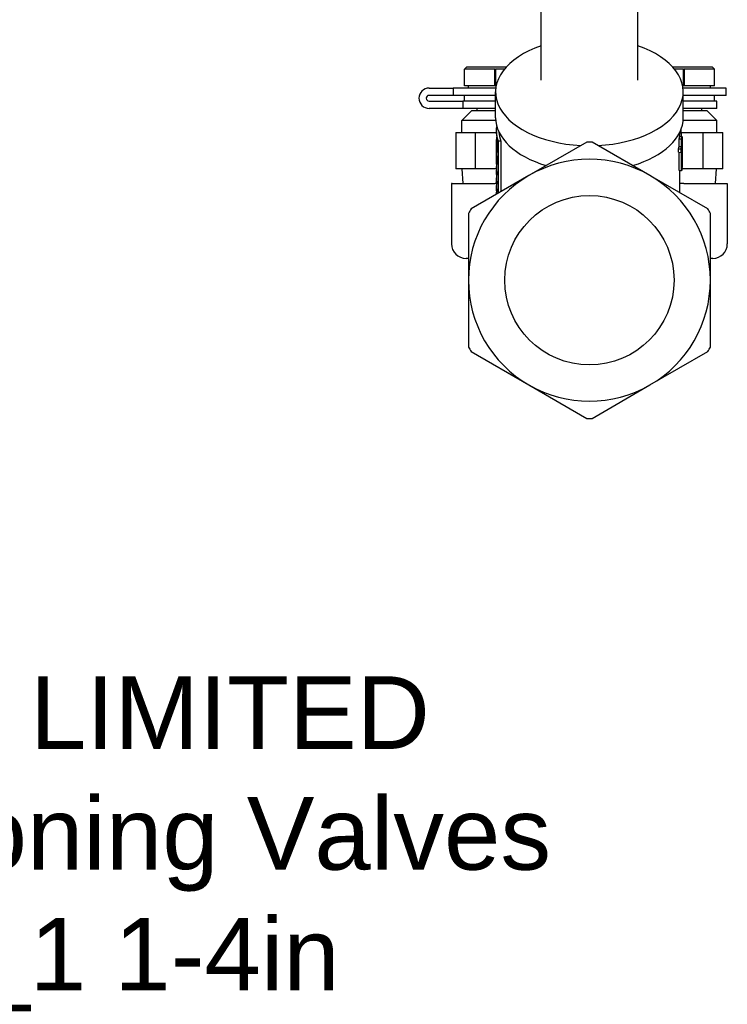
# Model space of a CAD drawing. Header units: millimetres. Extents: x 190 to 487, y 11 to 392.
# Tile 3 of 12: x 337 to 483, y 11 to 214. Entities that reach past the tile are written whole.
import ezdxf
from ezdxf.enums import TextEntityAlignment as Align

# ---------------------------------------------------------------- set-up
doc = ezdxf.new("R2010")
doc.units = ezdxf.units.MM
doc.layers.add('Detail', color=2, linetype='Continuous')
doc.layers.add('TEXT', color=7, linetype='Continuous')
doc.styles.add('fastrack', font='ARIAL.TTF')

msp = doc.modelspace()

# ---------------------------------------------------------------- linework, layer by layer
at = {"layer": 'Detail'}
for p, q in [((444.35, 202.02), (444.35, 222.07)), ((464.35, 202.02), (464.35, 222.07)), ((429, 204.76), (428.5, 204.26)), ((428.5, 200.86), (428.5, 204.26)), ((434.81, 204.26), (428.5, 204.26)), ((429, 204.76), (437.19, 204.76)), ((434.81, 200.86), (434.81, 204.26)), ((434.91, 204.26), (434.91, 200.86)), ((436.76, 204.26), (434.91, 204.26)), ((471.51, 204.76), (479.7, 204.76)), ((473.81, 204.26), (471.94, 204.26)), ((473.81, 200.86), (473.81, 204.26)), ((473.91, 204.26), (473.91, 200.86)), ((480.2, 204.26), (473.91, 204.26)), ((479.7, 204.76), (480.2, 204.26)), ((480.2, 200.86), (480.2, 204.26)), ((421.22, 200.36), (426.19, 200.36)), ((426.19, 200.36), (426.19, 198.86)), ((435, 200.36), (426.19, 200.36)), ((434.81, 200.86), (428.5, 200.86)), ((429.35, 200.36), (429.35, 200.86)), ((434.91, 200.86), (434.81, 200.86)), ((435.08, 200.86), (434.91, 200.86)), ((434.95, 194.24), (434.95, 199.57)), ((473.81, 200.86), (473.62, 200.86)), ((482.6, 200.36), (473.7, 200.36)), ((473.75, 194.24), (473.75, 199.57)), ((473.91, 200.86), (473.81, 200.86)), ((480.2, 200.86), (473.91, 200.86)), ((479.35, 200.36), (479.35, 200.86)), ((482.6, 198.86), (482.6, 200.36)), ((426.19, 198.86), (421.22, 198.86)), ((421.22, 197.66), (428.17, 197.66)), ((434.95, 198.86), (426.19, 198.86)), ((428.17, 197.66), (428.17, 196.16)), ((434.95, 197.66), (428.17, 197.66)), ((428.5, 197.66), (428.5, 198.86)), ((482.6, 198.86), (473.75, 198.86)), ((480.65, 197.66), (473.75, 197.66)), ((480.2, 197.66), (480.2, 198.86)), ((480.65, 196.16), (480.65, 197.66)), ((428.17, 196.16), (421.22, 196.16)), ((430, 195.66), (428, 193.66)), ((434.95, 196.16), (428.17, 196.16)), ((434.95, 195.66), (430, 195.66)), ((431.15, 195.66), (431.15, 196.16)), ((480.65, 196.16), (473.75, 196.16)), ((478.7, 195.66), (473.75, 195.66)), ((477.55, 195.66), (477.55, 196.16)), ((478.7, 195.66), (480.7, 193.66)), ((434.98, 193.66), (428, 193.66)), ((428, 191.16), (428, 193.66)), ((480.7, 193.66), (473.72, 193.66)), ((480.7, 191.16), (480.7, 193.66)), ((435.15, 191.4), (435.15, 191.54)), ((473.05, 190.33), (473.05, 191.28)), ((426.77, 191.16), (426.77, 183.66)), ((426.77, 191.16), (430.81, 191.16)), ((430.81, 191.16), (435.15, 191.16)), ((430.81, 183.66), (430.81, 191.16)), ((435.33, 189.91), (435.15, 189.91)), ((435.15, 189.29), (435.15, 189.77)), ((435.38, 189.68), (435.15, 189.68)), ((435.42, 189.55), (435.15, 189.55)), ((435.29, 190.09), (435.16, 190.09)), ((435.47, 189.41), (435.15, 189.4)), ((435.49, 189.26), (435.16, 189.25)), ((435.26, 190.21), (435.17, 190.21)), ((435.25, 190.29), (435.18, 190.29)), ((435.24, 190.32), (435.2, 190.32)), ((435.49, 189.33), (435.49, 178.64)), ((436.02, 189.42), (435.53, 189.36)), ((435.53, 178.66), (435.53, 189.36)), ((436.02, 189.42), (436.02, 178.94)), ((472.91, 189.89), (473.41, 189.85)), ((472.91, 188.32), (472.91, 189.89)), ((472.99, 190.34), (473.49, 190.31)), ((473.05, 190.36), (473.5, 190.37)), ((473.34, 191.16), (477.89, 191.16)), ((473.41, 188.28), (473.41, 189.85)), ((473.49, 190.31), (473.49, 188.74)), ((473.55, 188.87), (473.55, 189.61)), ((477.89, 191.16), (481.93, 191.16)), ((477.89, 183.66), (477.89, 191.16)), ((481.93, 183.66), (481.93, 191.16)), ((435.17, 187.73), (435.15, 187.73)), ((435.17, 187.7), (435.15, 187.7)), ((435.17, 188.32), (435.16, 188.32)), ((435.16, 187.67), (435.16, 187.67)), ((435.49, 189.11), (435.17, 189.1)), ((435.49, 188.95), (435.17, 188.94)), ((435.17, 188.43), (435.17, 188.41)), ((435.17, 188.18), (435.17, 188.28)), ((435.18, 188.09), (435.17, 188.18)), ((435.17, 187.86), (435.18, 187.93)), ((435.17, 187.82), (435.17, 187.86)), ((435.17, 187.76), (435.17, 187.82)), ((435.17, 187.69), (435.17, 187.72)), ((435.49, 188.8), (435.18, 188.79)), ((435.18, 188.01), (435.18, 188.09)), ((435.18, 188.03), (435.18, 188.03)), ((435.18, 187.93), (435.18, 188.01)), ((435.49, 188.66), (435.19, 188.65)), ((435.49, 188.54), (435.19, 188.52)), ((435.49, 187.19), (435.19, 187.18)), ((435.49, 188.4), (435.2, 188.39)), ((435.49, 187.3), (435.2, 187.29)), ((435.49, 187.25), (435.2, 187.23)), ((435.49, 188.13), (435.21, 188.12)), ((435.21, 188.12), (435.21, 187.99)), ((435.49, 188), (435.21, 187.99)), ((435.21, 187.99), (435.21, 187.86)), ((435.21, 187.86), (435.21, 187.71)), ((435.49, 187.73), (435.21, 187.71)), ((435.21, 187.71), (435.21, 187.58)), ((435.21, 187.58), (435.21, 187.47)), ((435.49, 187.48), (435.21, 187.47)), ((435.21, 187.47), (435.21, 187.37)), ((435.49, 187.38), (435.21, 187.37)), ((453.81, 189.21), (441.85, 182.31)), ((466.85, 182.31), (454.89, 189.21)), ((472.79, 187.83), (473.28, 187.78)), ((472.79, 187.09), (472.79, 187.83)), ((472.91, 188.32), (473.41, 188.28)), ((473.28, 187.04), (473.28, 187.78)), ((473.41, 183.3), (473.41, 187.54)), ((473.49, 185.06), (473.49, 188.01)), ((473.55, 186.98), (473.55, 188.1)), ((435.15, 186.56), (435.15, 187.03)), ((435.15, 185.88), (435.15, 186.47)), ((435.17, 185.88), (435.15, 185.88)), ((435.15, 185.8), (435.15, 185.88)), ((435.17, 185.8), (435.15, 185.8)), ((435.15, 185.74), (435.15, 185.8)), ((435.15, 185.68), (435.15, 185.74)), ((435.17, 185.68), (435.15, 185.68)), ((435.15, 185.62), (435.15, 185.68)), ((435.15, 185.57), (435.15, 185.62)), ((435.17, 185.57), (435.15, 185.57)), ((435.15, 185.07), (435.15, 185.54)), ((435.17, 185.53), (435.15, 185.53)), ((435.15, 185.49), (435.15, 185.53)), ((435.17, 185.49), (435.15, 185.49)), ((435.17, 185.41), (435.15, 185.41)), ((435.17, 185.35), (435.15, 185.35)), ((435.17, 185.28), (435.15, 185.28)), ((435.17, 185.23), (435.15, 185.23)), ((435.17, 185.18), (435.16, 185.18)), ((435.16, 185.16), (435.16, 185.16)), ((435.49, 187.12), (435.17, 187.11)), ((435.17, 186.03), (435.17, 185.36)), ((435.17, 185.36), (435.17, 185.32)), ((435.17, 185.32), (435.17, 185.28)), ((435.17, 185.28), (435.17, 185.26)), ((435.17, 185.26), (435.17, 185.23)), ((435.17, 185.23), (435.17, 185.21)), ((435.17, 185.21), (435.17, 185.18)), ((435.49, 187.13), (435.18, 187.12)), ((435.49, 187.15), (435.19, 187.14)), ((435.49, 186.23), (435.2, 186.22)), ((435.2, 186.22), (435.2, 185.21)), ((435.49, 185.22), (435.2, 185.21)), ((435.2, 185.21), (435.2, 185.07)), ((472.79, 187.09), (473.28, 187.04)), ((472.91, 183.33), (472.91, 187.08)), ((430.81, 183.66), (426.77, 183.66)), ((428.26, 180.66), (428.07, 183.66)), ((435.15, 183.66), (430.81, 183.66)), ((435.15, 185.05), (435.15, 185.07)), ((435.15, 183.7), (435.15, 184.17)), ((435.15, 182.86), (435.15, 183.32)), ((435.16, 183.16), (435.16, 183.11)), ((435.49, 184.64), (435.17, 184.63)), ((435.49, 184.68), (435.18, 184.67)), ((435.49, 184.65), (435.18, 184.64)), ((435.49, 184.72), (435.19, 184.71)), ((435.49, 185.08), (435.2, 185.07)), ((435.2, 185.07), (435.2, 184.95)), ((435.49, 184.96), (435.2, 184.95)), ((435.49, 184.86), (435.2, 184.85)), ((472.91, 183.33), (473.41, 183.3)), ((473.05, 178.73), (473.05, 183.32)), ((477.89, 183.66), (473.47, 183.66)), ((481.93, 183.66), (477.89, 183.66)), ((480.44, 180.66), (480.63, 183.66)), ((441.85, 182.31), (429.89, 175.4)), ((435.15, 181.37), (435.15, 181.81)), ((435.15, 180.62), (435.15, 181.17)), ((435.49, 182.99), (435.2, 182.98)), ((435.2, 182.98), (435.2, 182.42)), ((435.49, 182.44), (435.2, 182.42)), ((478.81, 175.4), (466.85, 182.31)), ((425.85, 180.56), (425.85, 168.16)), ((425.95, 180.66), (434.85, 180.66)), ((435.15, 180.66), (434.85, 180.66)), ((435.15, 179.76), (435.15, 180.2)), ((435.49, 181.01), (435.2, 181)), ((435.2, 181), (435.2, 180.55)), ((435.49, 180.57), (435.2, 180.55)), ((435.49, 179.4), (435.2, 179.38)), ((435.2, 179.38), (435.2, 178.94)), ((473.85, 180.66), (473.05, 180.66)), ((473.85, 180.66), (482.85, 180.66)), ((482.85, 180.66), (482.85, 168.16)), ((435.15, 178.44), (435.15, 178.83)), ((435.49, 178.95), (435.2, 178.94)), ((429.35, 174.46), (429.35, 160.66)), ((479.35, 160.66), (479.35, 174.46)), ((429.35, 165.16), (428.85, 165.16)), ((479.85, 165.16), (479.35, 165.16)), ((429.35, 160.66), (429.35, 146.85)), ((479.35, 146.85), (479.35, 160.66)), ((429.89, 145.91), (441.85, 139.01)), ((466.85, 139.01), (478.81, 145.91)), ((441.85, 139.01), (453.81, 132.1)), ((454.89, 132.1), (466.85, 139.01))]:
    msp.add_line(p, q, dxfattribs=at)
at = {"layer": 'Detail', "flags": 128}
for points in [[(434.81, 204.26), (434.81, 204.26), (434.81, 204.27), (434.81, 204.27), (434.81, 204.28), (434.81, 204.28), (434.82, 204.29), (434.82, 204.29), (434.83, 204.3), (434.83, 204.3), (434.84, 204.3), (434.85, 204.31), (434.86, 204.31), (434.86, 204.31), (434.87, 204.3), (434.88, 204.3), (434.88, 204.3), (434.89, 204.29), (434.89, 204.29), (434.9, 204.28), (434.9, 204.28), (434.9, 204.27), (434.9, 204.27), (434.91, 204.26), (434.91, 204.26)], [(473.81, 204.26), (473.81, 204.26), (473.81, 204.27), (473.81, 204.27), (473.81, 204.28), (473.81, 204.28), (473.82, 204.29), (473.82, 204.29), (473.83, 204.3), (473.83, 204.3), (473.84, 204.3), (473.85, 204.31), (473.86, 204.31), (473.86, 204.31), (473.87, 204.3), (473.88, 204.3), (473.88, 204.3), (473.89, 204.29), (473.89, 204.29), (473.9, 204.28), (473.9, 204.28), (473.9, 204.27), (473.9, 204.27), (473.91, 204.26), (473.91, 204.26)], [(435.53, 189.36), (435.49, 189.48), (435.45, 189.61), (435.41, 189.74), (435.37, 189.86), (435.34, 189.99), (435.31, 190.12), (435.28, 190.24), (435.26, 190.37), (435.24, 190.5), (435.22, 190.63), (435.2, 190.75), (435.18, 190.88), (435.17, 191.01), (435.16, 191.14), (435.16, 191.27), (435.15, 191.4), (435.15, 191.52), (435.15, 191.65), (435.16, 191.78), (435.16, 191.91), (435.17, 192.04), (435.18, 192.16), (435.2, 192.29), (435.21, 192.42)], [(473.36, 190.37), (473.36, 190.43), (473.36, 190.49), (473.36, 190.56), (473.36, 190.62), (473.35, 190.68), (473.35, 190.75), (473.35, 190.81), (473.35, 190.87), (473.35, 190.94), (473.34, 191), (473.34, 191.06), (473.34, 191.13), (473.34, 191.19), (473.33, 191.25), (473.33, 191.32), (473.33, 191.38), (473.33, 191.44), (473.32, 191.51), (473.32, 191.57), (473.32, 191.63), (473.32, 191.7), (473.32, 191.76), (473.31, 191.82), (473.31, 191.89)], [(435.16, 190.09), (435.16, 190.09), (435.16, 190.08), (435.16, 190.07), (435.16, 190.06), (435.16, 190.05), (435.15, 190.05), (435.15, 190.04), (435.15, 190.03), (435.15, 190.02), (435.15, 190.02), (435.15, 190.01), (435.15, 190), (435.15, 189.99), (435.15, 189.98), (435.15, 189.98), (435.15, 189.97), (435.15, 189.96), (435.15, 189.95), (435.15, 189.95), (435.15, 189.94), (435.15, 189.93), (435.15, 189.92), (435.15, 189.92), (435.15, 189.91)], [(435.15, 189.91), (435.15, 189.9), (435.15, 189.9), (435.15, 189.89), (435.15, 189.89), (435.15, 189.88), (435.15, 189.88), (435.15, 189.88), (435.15, 189.87), (435.15, 189.87), (435.15, 189.86), (435.15, 189.86), (435.15, 189.85), (435.15, 189.85), (435.15, 189.84), (435.15, 189.84), (435.15, 189.83), (435.15, 189.83), (435.15, 189.83), (435.15, 189.82), (435.15, 189.82), (435.15, 189.81), (435.15, 189.81), (435.15, 189.8), (435.15, 189.8)], [(435.15, 189.8), (435.15, 189.79), (435.15, 189.79), (435.15, 189.78), (435.15, 189.78), (435.15, 189.77), (435.15, 189.77), (435.15, 189.76), (435.15, 189.76), (435.15, 189.75), (435.15, 189.75), (435.15, 189.74), (435.15, 189.74), (435.15, 189.73), (435.15, 189.73), (435.15, 189.72), (435.15, 189.72), (435.15, 189.71), (435.15, 189.71), (435.15, 189.71), (435.15, 189.7), (435.15, 189.7), (435.15, 189.69), (435.15, 189.69), (435.15, 189.68)], [(435.15, 189.68), (435.15, 189.68), (435.15, 189.67), (435.15, 189.66), (435.15, 189.66), (435.15, 189.65), (435.15, 189.65), (435.15, 189.64), (435.15, 189.64), (435.15, 189.63), (435.15, 189.63), (435.15, 189.62), (435.15, 189.61), (435.15, 189.61), (435.15, 189.6), (435.15, 189.6), (435.15, 189.59), (435.15, 189.59), (435.15, 189.58), (435.15, 189.58), (435.15, 189.57), (435.15, 189.56), (435.15, 189.56), (435.15, 189.55), (435.15, 189.55)], [(435.15, 189.55), (435.15, 189.54), (435.15, 189.54), (435.15, 189.53), (435.15, 189.52), (435.15, 189.52), (435.15, 189.51), (435.15, 189.51), (435.15, 189.5), (435.15, 189.49), (435.15, 189.49), (435.15, 189.48), (435.15, 189.48), (435.15, 189.47), (435.15, 189.46), (435.15, 189.46), (435.15, 189.45), (435.15, 189.45), (435.15, 189.44), (435.15, 189.43), (435.15, 189.43), (435.15, 189.42), (435.15, 189.42), (435.15, 189.41), (435.15, 189.4)], [(435.15, 189.15), (435.15, 189.16), (435.15, 189.16), (435.15, 189.17), (435.15, 189.17), (435.15, 189.18), (435.15, 189.19), (435.15, 189.19), (435.15, 189.2), (435.15, 189.2), (435.15, 189.21), (435.15, 189.22), (435.15, 189.22), (435.15, 189.23), (435.15, 189.23), (435.15, 189.24), (435.15, 189.25), (435.15, 189.25), (435.15, 189.26), (435.15, 189.26), (435.15, 189.27), (435.15, 189.28), (435.15, 189.28), (435.15, 189.29), (435.15, 189.29)], [(435.17, 190.21), (435.17, 190.2), (435.17, 190.2), (435.17, 190.19), (435.17, 190.19), (435.17, 190.18), (435.16, 190.18), (435.16, 190.17), (435.16, 190.17), (435.16, 190.16), (435.16, 190.16), (435.16, 190.16), (435.16, 190.15), (435.16, 190.15), (435.16, 190.14), (435.16, 190.14), (435.16, 190.13), (435.16, 190.13), (435.16, 190.12), (435.16, 190.12), (435.16, 190.11), (435.16, 190.11), (435.16, 190.1), (435.16, 190.1), (435.16, 190.09)], [(435.15, 189.4), (435.16, 189.4), (435.16, 189.39), (435.16, 189.38), (435.16, 189.38), (435.16, 189.37), (435.16, 189.37), (435.16, 189.36), (435.16, 189.35), (435.16, 189.35), (435.16, 189.34), (435.16, 189.33), (435.16, 189.33), (435.16, 189.32), (435.16, 189.31), (435.16, 189.31), (435.16, 189.3), (435.16, 189.29), (435.16, 189.29), (435.16, 189.28), (435.16, 189.27), (435.16, 189.27), (435.16, 189.26), (435.16, 189.26), (435.16, 189.25)], [(435.16, 189.25), (435.16, 189.24), (435.16, 189.24), (435.16, 189.23), (435.16, 189.22), (435.16, 189.22), (435.16, 189.21), (435.16, 189.21), (435.16, 189.2), (435.16, 189.19), (435.16, 189.19), (435.16, 189.18), (435.16, 189.18), (435.16, 189.17), (435.16, 189.16), (435.16, 189.16), (435.16, 189.15), (435.16, 189.14), (435.16, 189.14), (435.16, 189.13), (435.16, 189.13), (435.17, 189.12), (435.17, 189.11), (435.17, 189.11), (435.17, 189.1)], [(435.18, 190.29), (435.18, 190.29), (435.18, 190.28), (435.18, 190.28), (435.18, 190.28), (435.18, 190.27), (435.18, 190.27), (435.18, 190.27), (435.18, 190.26), (435.18, 190.26), (435.18, 190.26), (435.18, 190.25), (435.18, 190.25), (435.17, 190.25), (435.17, 190.24), (435.17, 190.24), (435.17, 190.24), (435.17, 190.23), (435.17, 190.23), (435.17, 190.23), (435.17, 190.22), (435.17, 190.22), (435.17, 190.22), (435.17, 190.21), (435.17, 190.21)], [(435.2, 190.32), (435.2, 190.32), (435.2, 190.31), (435.2, 190.31), (435.2, 190.31), (435.2, 190.31), (435.19, 190.31), (435.19, 190.31), (435.19, 190.31), (435.19, 190.31), (435.19, 190.31), (435.19, 190.31), (435.19, 190.3), (435.19, 190.3), (435.19, 190.3), (435.19, 190.3), (435.19, 190.3), (435.19, 190.3), (435.19, 190.3), (435.19, 190.3), (435.19, 190.3), (435.19, 190.3), (435.18, 190.29), (435.18, 190.29), (435.18, 190.29)], [(473.41, 189.85), (473.41, 189.87), (473.42, 189.89), (473.42, 189.91), (473.43, 189.93), (473.43, 189.95), (473.43, 189.97), (473.44, 189.99), (473.44, 190.01), (473.44, 190.02), (473.45, 190.04), (473.45, 190.06), (473.45, 190.08), (473.46, 190.1), (473.46, 190.12), (473.46, 190.14), (473.47, 190.16), (473.47, 190.18), (473.47, 190.2), (473.48, 190.22), (473.48, 190.24), (473.48, 190.26), (473.48, 190.27), (473.49, 190.29), (473.49, 190.31)], [(473.49, 188.74), (473.5, 188.81), (473.51, 188.88), (473.51, 188.95), (473.52, 189.02), (473.53, 189.08), (473.53, 189.15), (473.54, 189.22), (473.54, 189.29), (473.54, 189.36), (473.55, 189.42), (473.55, 189.49), (473.55, 189.56), (473.55, 189.63), (473.55, 189.69), (473.55, 189.76), (473.55, 189.83), (473.54, 189.9), (473.54, 189.97), (473.53, 190.03), (473.53, 190.1), (473.52, 190.17), (473.52, 190.24), (473.51, 190.31), (473.5, 190.37)], [(435.15, 189), (435.15, 189), (435.15, 189.01), (435.15, 189.02), (435.15, 189.02), (435.15, 189.03), (435.15, 189.04), (435.15, 189.04), (435.15, 189.05), (435.15, 189.05), (435.15, 189.06), (435.15, 189.07), (435.15, 189.07), (435.15, 189.08), (435.15, 189.09), (435.15, 189.09), (435.15, 189.1), (435.15, 189.11), (435.15, 189.11), (435.15, 189.12), (435.15, 189.12), (435.15, 189.13), (435.15, 189.14), (435.15, 189.14), (435.15, 189.15)], [(435.16, 188.85), (435.16, 188.86), (435.16, 188.86), (435.16, 188.87), (435.16, 188.87), (435.16, 188.88), (435.16, 188.89), (435.16, 188.89), (435.16, 188.9), (435.16, 188.91), (435.16, 188.91), (435.15, 188.92), (435.15, 188.92), (435.15, 188.93), (435.15, 188.94), (435.15, 188.94), (435.15, 188.95), (435.15, 188.95), (435.15, 188.96), (435.15, 188.97), (435.15, 188.97), (435.15, 188.98), (435.15, 188.99), (435.15, 188.99), (435.15, 189)], [(435.15, 187.73), (435.15, 187.73), (435.15, 187.73), (435.15, 187.73), (435.15, 187.73), (435.15, 187.73), (435.15, 187.72), (435.15, 187.72), (435.15, 187.72), (435.15, 187.72), (435.15, 187.72), (435.15, 187.72), (435.15, 187.72), (435.15, 187.72), (435.15, 187.71), (435.15, 187.71), (435.15, 187.71), (435.15, 187.71), (435.15, 187.71), (435.15, 187.71), (435.15, 187.71), (435.15, 187.71), (435.15, 187.71), (435.15, 187.7), (435.15, 187.7)], [(435.16, 187.21), (435.16, 187.23), (435.16, 187.25), (435.16, 187.28), (435.15, 187.3), (435.15, 187.32), (435.15, 187.34), (435.15, 187.36), (435.15, 187.38), (435.15, 187.41), (435.15, 187.43), (435.15, 187.45), (435.15, 187.47), (435.15, 187.49), (435.15, 187.51), (435.15, 187.54), (435.15, 187.56), (435.15, 187.58), (435.15, 187.6), (435.15, 187.62), (435.15, 187.64), (435.15, 187.67), (435.15, 187.69), (435.15, 187.71), (435.15, 187.73)], [(435.15, 187.7), (435.15, 187.7), (435.15, 187.7), (435.15, 187.7), (435.16, 187.7), (435.16, 187.7), (435.16, 187.7), (435.16, 187.69), (435.16, 187.69), (435.16, 187.69), (435.16, 187.69), (435.16, 187.69), (435.16, 187.69), (435.16, 187.69), (435.16, 187.68), (435.16, 187.68), (435.16, 187.68), (435.16, 187.68), (435.16, 187.68), (435.16, 187.68), (435.16, 187.68), (435.16, 187.68), (435.16, 187.67), (435.16, 187.67), (435.16, 187.67)], [(435.15, 187.31), (435.15, 187.26), (435.15, 187.22), (435.15, 187.17), (435.15, 187.13), (435.15, 187.08), (435.15, 187.03), (435.15, 186.99), (435.15, 186.94), (435.15, 186.9), (435.15, 186.85), (435.15, 186.81), (435.15, 186.76), (435.16, 186.72), (435.16, 186.67), (435.16, 186.63), (435.17, 186.58), (435.17, 186.54), (435.17, 186.49), (435.18, 186.45), (435.18, 186.4), (435.19, 186.36), (435.19, 186.31), (435.2, 186.27), (435.2, 186.22)], [(435.16, 188.73), (435.16, 188.73), (435.16, 188.74), (435.16, 188.74), (435.16, 188.75), (435.16, 188.75), (435.16, 188.76), (435.16, 188.76), (435.16, 188.77), (435.16, 188.77), (435.16, 188.78), (435.16, 188.78), (435.16, 188.79), (435.16, 188.79), (435.16, 188.8), (435.16, 188.8), (435.16, 188.81), (435.16, 188.81), (435.16, 188.82), (435.16, 188.82), (435.16, 188.83), (435.16, 188.83), (435.16, 188.84), (435.16, 188.85), (435.16, 188.85)], [(435.16, 188.6), (435.16, 188.61), (435.16, 188.61), (435.16, 188.62), (435.16, 188.62), (435.16, 188.63), (435.16, 188.63), (435.16, 188.64), (435.16, 188.64), (435.16, 188.65), (435.16, 188.65), (435.16, 188.66), (435.16, 188.67), (435.16, 188.67), (435.16, 188.68), (435.16, 188.68), (435.16, 188.69), (435.16, 188.69), (435.16, 188.7), (435.16, 188.7), (435.16, 188.71), (435.16, 188.71), (435.16, 188.72), (435.16, 188.72), (435.16, 188.73)], [(435.17, 188.49), (435.17, 188.5), (435.17, 188.5), (435.17, 188.51), (435.17, 188.51), (435.17, 188.52), (435.17, 188.52), (435.17, 188.52), (435.17, 188.53), (435.17, 188.53), (435.17, 188.54), (435.17, 188.54), (435.17, 188.55), (435.17, 188.55), (435.17, 188.56), (435.17, 188.56), (435.17, 188.57), (435.16, 188.57), (435.16, 188.57), (435.16, 188.58), (435.16, 188.58), (435.16, 188.59), (435.16, 188.59), (435.16, 188.6), (435.16, 188.6)], [(435.17, 188.41), (435.17, 188.4), (435.17, 188.4), (435.17, 188.4), (435.17, 188.39), (435.17, 188.39), (435.17, 188.39), (435.17, 188.38), (435.17, 188.38), (435.17, 188.38), (435.17, 188.37), (435.17, 188.37), (435.17, 188.37), (435.17, 188.36), (435.17, 188.36), (435.17, 188.36), (435.17, 188.35), (435.17, 188.35), (435.17, 188.35), (435.17, 188.34), (435.16, 188.34), (435.16, 188.33), (435.16, 188.33), (435.16, 188.33), (435.16, 188.32)], [(435.16, 188.32), (435.16, 188.31), (435.17, 188.3), (435.17, 188.29), (435.17, 188.28), (435.17, 188.26), (435.17, 188.25), (435.17, 188.24), (435.17, 188.23), (435.17, 188.22), (435.17, 188.2), (435.17, 188.19), (435.17, 188.18), (435.17, 188.17), (435.17, 188.16), (435.17, 188.14), (435.17, 188.13), (435.17, 188.12), (435.17, 188.11), (435.17, 188.09), (435.17, 188.08), (435.17, 188.07), (435.17, 188.06), (435.17, 188.05), (435.18, 188.03)], [(435.16, 187.67), (435.16, 187.67), (435.16, 187.67), (435.16, 187.67), (435.16, 187.67), (435.16, 187.67), (435.16, 187.67), (435.16, 187.67), (435.16, 187.68), (435.16, 187.68), (435.16, 187.68), (435.16, 187.68), (435.16, 187.68), (435.16, 187.68), (435.16, 187.68), (435.16, 187.68), (435.16, 187.68), (435.16, 187.68), (435.16, 187.68), (435.16, 187.68), (435.16, 187.68), (435.16, 187.68), (435.16, 187.68), (435.16, 187.68), (435.16, 187.68)], [(435.16, 187.17), (435.16, 187.17), (435.16, 187.17), (435.16, 187.17), (435.16, 187.17), (435.16, 187.18), (435.16, 187.18), (435.16, 187.18), (435.16, 187.18), (435.16, 187.18), (435.16, 187.19), (435.16, 187.19), (435.16, 187.19), (435.16, 187.19), (435.16, 187.19), (435.16, 187.19), (435.16, 187.2), (435.16, 187.2), (435.16, 187.2), (435.16, 187.2), (435.16, 187.2), (435.16, 187.21), (435.16, 187.21), (435.16, 187.21), (435.16, 187.21)], [(435.17, 189.1), (435.17, 189.1), (435.17, 189.09), (435.17, 189.08), (435.17, 189.08), (435.17, 189.07), (435.17, 189.06), (435.17, 189.06), (435.17, 189.05), (435.17, 189.04), (435.17, 189.04), (435.17, 189.03), (435.17, 189.02), (435.17, 189.02), (435.17, 189.01), (435.17, 189), (435.17, 189), (435.17, 188.99), (435.17, 188.98), (435.17, 188.98), (435.17, 188.97), (435.17, 188.96), (435.17, 188.96), (435.17, 188.95), (435.17, 188.94)], [(435.17, 188.94), (435.17, 188.94), (435.17, 188.93), (435.17, 188.92), (435.17, 188.92), (435.17, 188.91), (435.18, 188.9), (435.18, 188.9), (435.18, 188.89), (435.18, 188.89), (435.18, 188.88), (435.18, 188.87), (435.18, 188.87), (435.18, 188.86), (435.18, 188.85), (435.18, 188.85), (435.18, 188.84), (435.18, 188.83), (435.18, 188.83), (435.18, 188.82), (435.18, 188.82), (435.18, 188.81), (435.18, 188.8), (435.18, 188.8), (435.18, 188.79)], [(435.17, 188.37), (435.17, 188.38), (435.17, 188.38), (435.17, 188.39), (435.17, 188.39), (435.17, 188.4), (435.17, 188.4), (435.17, 188.41), (435.17, 188.41), (435.17, 188.42), (435.17, 188.42), (435.17, 188.43), (435.17, 188.43), (435.17, 188.44), (435.17, 188.44), (435.17, 188.45), (435.17, 188.45), (435.17, 188.46), (435.17, 188.46), (435.17, 188.47), (435.17, 188.47), (435.17, 188.48), (435.17, 188.48), (435.17, 188.49), (435.17, 188.49)], [(435.17, 188.28), (435.17, 188.28), (435.17, 188.29), (435.17, 188.29), (435.17, 188.29), (435.17, 188.3), (435.17, 188.3), (435.17, 188.31), (435.17, 188.31), (435.17, 188.31), (435.17, 188.32), (435.17, 188.32), (435.17, 188.33), (435.17, 188.33), (435.17, 188.33), (435.17, 188.34), (435.17, 188.34), (435.17, 188.35), (435.17, 188.35), (435.17, 188.35), (435.17, 188.36), (435.17, 188.36), (435.17, 188.36), (435.17, 188.37), (435.17, 188.37)], [(435.17, 187.74), (435.17, 187.74), (435.17, 187.74), (435.17, 187.74), (435.17, 187.75), (435.17, 187.75), (435.17, 187.75), (435.17, 187.75), (435.17, 187.75), (435.17, 187.75), (435.17, 187.75), (435.17, 187.75), (435.17, 187.75), (435.17, 187.75), (435.17, 187.75), (435.17, 187.76), (435.17, 187.76), (435.17, 187.76), (435.17, 187.76), (435.17, 187.76), (435.17, 187.76), (435.17, 187.76), (435.17, 187.76), (435.17, 187.76), (435.17, 187.76)], [(435.17, 187.72), (435.17, 187.72), (435.17, 187.72), (435.17, 187.72), (435.17, 187.73), (435.17, 187.73), (435.17, 187.73), (435.17, 187.73), (435.17, 187.73), (435.17, 187.73), (435.17, 187.73), (435.17, 187.73), (435.17, 187.73), (435.17, 187.73), (435.17, 187.73), (435.17, 187.73), (435.17, 187.74), (435.17, 187.74), (435.17, 187.74), (435.17, 187.74), (435.17, 187.74), (435.17, 187.74), (435.17, 187.74), (435.17, 187.74), (435.17, 187.74)], [(435.16, 187.68), (435.16, 187.68), (435.16, 187.68), (435.16, 187.68), (435.17, 187.68), (435.17, 187.68), (435.17, 187.69), (435.17, 187.69), (435.17, 187.69), (435.17, 187.69), (435.17, 187.69), (435.17, 187.69), (435.17, 187.69), (435.17, 187.69), (435.17, 187.69), (435.17, 187.69), (435.17, 187.69), (435.17, 187.69), (435.17, 187.69), (435.17, 187.69), (435.17, 187.69), (435.17, 187.69), (435.17, 187.69), (435.17, 187.69), (435.17, 187.69)], [(435.18, 188.79), (435.18, 188.78), (435.18, 188.78), (435.18, 188.77), (435.18, 188.77), (435.18, 188.76), (435.18, 188.76), (435.18, 188.75), (435.18, 188.74), (435.18, 188.74), (435.18, 188.73), (435.18, 188.73), (435.18, 188.72), (435.18, 188.72), (435.18, 188.71), (435.18, 188.7), (435.18, 188.7), (435.18, 188.69), (435.18, 188.69), (435.19, 188.68), (435.19, 188.68), (435.19, 188.67), (435.19, 188.66), (435.19, 188.66), (435.19, 188.65)], [(435.19, 188.65), (435.19, 188.65), (435.19, 188.64), (435.19, 188.64), (435.19, 188.63), (435.19, 188.63), (435.19, 188.62), (435.19, 188.62), (435.19, 188.61), (435.19, 188.6), (435.19, 188.6), (435.19, 188.59), (435.19, 188.59), (435.19, 188.58), (435.19, 188.58), (435.19, 188.57), (435.19, 188.57), (435.19, 188.56), (435.19, 188.56), (435.19, 188.55), (435.19, 188.55), (435.19, 188.54), (435.19, 188.53), (435.19, 188.53), (435.19, 188.52)], [(435.19, 188.52), (435.19, 188.52), (435.19, 188.51), (435.19, 188.51), (435.19, 188.5), (435.19, 188.5), (435.19, 188.49), (435.19, 188.49), (435.19, 188.48), (435.19, 188.47), (435.19, 188.47), (435.19, 188.46), (435.19, 188.46), (435.19, 188.45), (435.19, 188.45), (435.19, 188.44), (435.2, 188.44), (435.2, 188.43), (435.2, 188.43), (435.2, 188.42), (435.2, 188.41), (435.2, 188.41), (435.2, 188.4), (435.2, 188.4), (435.2, 188.39)], [(435.2, 187.23), (435.2, 187.23), (435.2, 187.23), (435.2, 187.23), (435.2, 187.23), (435.2, 187.22), (435.2, 187.22), (435.2, 187.22), (435.2, 187.22), (435.2, 187.21), (435.2, 187.21), (435.2, 187.21), (435.2, 187.21), (435.19, 187.21), (435.19, 187.2), (435.19, 187.2), (435.19, 187.2), (435.19, 187.2), (435.19, 187.2), (435.19, 187.19), (435.19, 187.19), (435.19, 187.19), (435.19, 187.19), (435.19, 187.18), (435.19, 187.18)], [(435.2, 188.39), (435.2, 188.39), (435.2, 188.38), (435.2, 188.38), (435.2, 188.37), (435.2, 188.36), (435.2, 188.36), (435.2, 188.35), (435.2, 188.35), (435.2, 188.34), (435.2, 188.34), (435.2, 188.33), (435.2, 188.32), (435.2, 188.32), (435.2, 188.31), (435.2, 188.31), (435.2, 188.3), (435.2, 188.3), (435.2, 188.29), (435.2, 188.29), (435.2, 188.28), (435.2, 188.27), (435.2, 188.27), (435.2, 188.26), (435.2, 188.26)], [(435.2, 188.26), (435.2, 188.25), (435.2, 188.25), (435.2, 188.24), (435.2, 188.23), (435.2, 188.23), (435.2, 188.22), (435.2, 188.22), (435.2, 188.21), (435.2, 188.21), (435.2, 188.2), (435.2, 188.2), (435.2, 188.19), (435.2, 188.18), (435.2, 188.18), (435.2, 188.17), (435.2, 188.17), (435.2, 188.16), (435.2, 188.16), (435.2, 188.15), (435.2, 188.14), (435.2, 188.14), (435.2, 188.13), (435.2, 188.13), (435.21, 188.12)], [(435.21, 187.37), (435.2, 187.37), (435.2, 187.36), (435.2, 187.36), (435.2, 187.36), (435.2, 187.35), (435.2, 187.35), (435.2, 187.35), (435.2, 187.34), (435.2, 187.34), (435.2, 187.34), (435.2, 187.33), (435.2, 187.33), (435.2, 187.33), (435.2, 187.32), (435.2, 187.32), (435.2, 187.32), (435.2, 187.31), (435.2, 187.31), (435.2, 187.31), (435.2, 187.3), (435.2, 187.3), (435.2, 187.3), (435.2, 187.29), (435.2, 187.29)], [(435.2, 187.29), (435.2, 187.29), (435.2, 187.29), (435.2, 187.28), (435.2, 187.28), (435.2, 187.28), (435.2, 187.28), (435.2, 187.27), (435.2, 187.27), (435.2, 187.27), (435.2, 187.27), (435.2, 187.26), (435.2, 187.26), (435.2, 187.26), (435.2, 187.26), (435.2, 187.26), (435.2, 187.25), (435.2, 187.25), (435.2, 187.25), (435.2, 187.25), (435.2, 187.24), (435.2, 187.24), (435.2, 187.24), (435.2, 187.24), (435.2, 187.23)], [(473.28, 187.78), (473.29, 187.8), (473.29, 187.82), (473.3, 187.84), (473.31, 187.86), (473.31, 187.88), (473.32, 187.91), (473.32, 187.93), (473.33, 187.95), (473.33, 187.97), (473.34, 187.99), (473.35, 188.01), (473.35, 188.03), (473.36, 188.05), (473.36, 188.07), (473.37, 188.09), (473.37, 188.12), (473.38, 188.14), (473.38, 188.16), (473.39, 188.18), (473.39, 188.2), (473.4, 188.22), (473.4, 188.24), (473.41, 188.26), (473.41, 188.28)], [(473.41, 187.54), (473.41, 187.52), (473.4, 187.5), (473.4, 187.48), (473.39, 187.46), (473.39, 187.44), (473.38, 187.42), (473.38, 187.4), (473.37, 187.38), (473.37, 187.36), (473.36, 187.33), (473.36, 187.31), (473.35, 187.29), (473.35, 187.27), (473.34, 187.25), (473.33, 187.23), (473.33, 187.21), (473.32, 187.19), (473.32, 187.17), (473.31, 187.14), (473.31, 187.12), (473.3, 187.1), (473.29, 187.08), (473.29, 187.06), (473.28, 187.04)], [(473.55, 188.7), (473.55, 188.55), (473.55, 188.4), (473.55, 188.24), (473.55, 188.09), (473.55, 187.94), (473.55, 187.79), (473.55, 187.64), (473.55, 187.49), (473.55, 187.33), (473.54, 187.18), (473.54, 187.03), (473.54, 186.88), (473.54, 186.73), (473.53, 186.58), (473.53, 186.42), (473.53, 186.27), (473.52, 186.12), (473.52, 185.97), (473.52, 185.82), (473.51, 185.67), (473.51, 185.51), (473.5, 185.36), (473.5, 185.21), (473.49, 185.06)], [(435.15, 185.53), (435.15, 185.53), (435.15, 185.53), (435.15, 185.53), (435.15, 185.53), (435.15, 185.54), (435.15, 185.54), (435.15, 185.54), (435.15, 185.54), (435.15, 185.54), (435.15, 185.55), (435.15, 185.55), (435.15, 185.55), (435.15, 185.55), (435.15, 185.55), (435.15, 185.56), (435.15, 185.56), (435.15, 185.56), (435.15, 185.56), (435.15, 185.56), (435.15, 185.57), (435.15, 185.57), (435.15, 185.57), (435.15, 185.57), (435.15, 185.57)], [(435.15, 185.41), (435.15, 185.42), (435.15, 185.42), (435.15, 185.42), (435.15, 185.43), (435.15, 185.43), (435.15, 185.43), (435.15, 185.43), (435.15, 185.44), (435.15, 185.44), (435.15, 185.44), (435.15, 185.45), (435.15, 185.45), (435.15, 185.45), (435.15, 185.46), (435.15, 185.46), (435.15, 185.46), (435.15, 185.47), (435.15, 185.47), (435.15, 185.47), (435.15, 185.48), (435.15, 185.48), (435.15, 185.48), (435.15, 185.48), (435.15, 185.49)], [(435.15, 185.35), (435.15, 185.35), (435.15, 185.35), (435.15, 185.36), (435.15, 185.36), (435.15, 185.36), (435.15, 185.36), (435.15, 185.37), (435.15, 185.37), (435.15, 185.37), (435.15, 185.38), (435.15, 185.38), (435.15, 185.38), (435.15, 185.38), (435.15, 185.39), (435.15, 185.39), (435.15, 185.39), (435.15, 185.39), (435.15, 185.4), (435.15, 185.4), (435.15, 185.4), (435.15, 185.4), (435.15, 185.41), (435.15, 185.41), (435.15, 185.41)], [(435.15, 185.28), (435.15, 185.28), (435.15, 185.29), (435.15, 185.29), (435.15, 185.29), (435.15, 185.29), (435.15, 185.3), (435.15, 185.3), (435.15, 185.3), (435.15, 185.31), (435.15, 185.31), (435.15, 185.31), (435.15, 185.31), (435.15, 185.32), (435.15, 185.32), (435.15, 185.32), (435.15, 185.33), (435.15, 185.33), (435.15, 185.33), (435.15, 185.33), (435.15, 185.34), (435.15, 185.34), (435.15, 185.34), (435.15, 185.35), (435.15, 185.35)], [(435.15, 185.23), (435.15, 185.23), (435.15, 185.23), (435.15, 185.23), (435.15, 185.24), (435.15, 185.24), (435.15, 185.24), (435.15, 185.24), (435.15, 185.24), (435.15, 185.25), (435.15, 185.25), (435.15, 185.25), (435.15, 185.25), (435.15, 185.26), (435.15, 185.26), (435.15, 185.26), (435.15, 185.26), (435.15, 185.26), (435.15, 185.27), (435.15, 185.27), (435.15, 185.27), (435.15, 185.27), (435.15, 185.28), (435.15, 185.28), (435.15, 185.28)], [(435.16, 185.18), (435.16, 185.18), (435.16, 185.19), (435.16, 185.19), (435.16, 185.19), (435.16, 185.19), (435.15, 185.19), (435.15, 185.2), (435.15, 185.2), (435.15, 185.2), (435.15, 185.2), (435.15, 185.2), (435.15, 185.2), (435.15, 185.21), (435.15, 185.21), (435.15, 185.21), (435.15, 185.21), (435.15, 185.21), (435.15, 185.22), (435.15, 185.22), (435.15, 185.22), (435.15, 185.22), (435.15, 185.22), (435.15, 185.22), (435.15, 185.23)], [(435.17, 187.13), (435.17, 187.13), (435.17, 187.13), (435.17, 187.13), (435.17, 187.13), (435.17, 187.13), (435.17, 187.14), (435.17, 187.14), (435.16, 187.14), (435.16, 187.14), (435.16, 187.14), (435.16, 187.14), (435.16, 187.15), (435.16, 187.15), (435.16, 187.15), (435.16, 187.15), (435.16, 187.15), (435.16, 187.15), (435.16, 187.16), (435.16, 187.16), (435.16, 187.16), (435.16, 187.16), (435.16, 187.16), (435.16, 187.17), (435.16, 187.17)], [(435.16, 185.16), (435.16, 185.16), (435.16, 185.16), (435.16, 185.17), (435.16, 185.17), (435.16, 185.17), (435.16, 185.17), (435.16, 185.17), (435.16, 185.17), (435.16, 185.17), (435.16, 185.17), (435.16, 185.17), (435.16, 185.17), (435.16, 185.17), (435.16, 185.17), (435.16, 185.18), (435.16, 185.18), (435.16, 185.18), (435.16, 185.18), (435.16, 185.18), (435.16, 185.18), (435.16, 185.18), (435.16, 185.18), (435.16, 185.18), (435.16, 185.18)], [(435.17, 185.18), (435.17, 185.18), (435.17, 185.18), (435.16, 185.18), (435.16, 185.18), (435.16, 185.18), (435.16, 185.17), (435.16, 185.17), (435.16, 185.17), (435.16, 185.17), (435.16, 185.17), (435.16, 185.17), (435.16, 185.17), (435.16, 185.17), (435.16, 185.17), (435.16, 185.17), (435.16, 185.17), (435.16, 185.17), (435.16, 185.17), (435.16, 185.17), (435.16, 185.17), (435.16, 185.16), (435.16, 185.16), (435.16, 185.16), (435.16, 185.16)], [(435.17, 187.11), (435.17, 187.11), (435.17, 187.11), (435.17, 187.11), (435.17, 187.11), (435.17, 187.11), (435.17, 187.12), (435.17, 187.12), (435.17, 187.12), (435.17, 187.12), (435.17, 187.12), (435.17, 187.12), (435.17, 187.12), (435.17, 187.12), (435.17, 187.12), (435.17, 187.12), (435.17, 187.12), (435.17, 187.12), (435.17, 187.12), (435.17, 187.12), (435.17, 187.12), (435.17, 187.12), (435.17, 187.12), (435.17, 187.13), (435.17, 187.13)], [(435.18, 187.12), (435.18, 187.12), (435.18, 187.12), (435.18, 187.12), (435.18, 187.12), (435.18, 187.12), (435.18, 187.12), (435.18, 187.12), (435.18, 187.12), (435.18, 187.12), (435.18, 187.12), (435.18, 187.12), (435.18, 187.12), (435.18, 187.11), (435.18, 187.11), (435.18, 187.11), (435.18, 187.11), (435.18, 187.11), (435.18, 187.11), (435.18, 187.11), (435.18, 187.11), (435.18, 187.11), (435.17, 187.11), (435.17, 187.11), (435.17, 187.11)], [(435.19, 187.14), (435.19, 187.14), (435.19, 187.14), (435.19, 187.14), (435.19, 187.14), (435.19, 187.14), (435.19, 187.14), (435.19, 187.13), (435.19, 187.13), (435.19, 187.13), (435.18, 187.13), (435.18, 187.13), (435.18, 187.13), (435.18, 187.13), (435.18, 187.13), (435.18, 187.13), (435.18, 187.13), (435.18, 187.12), (435.18, 187.12), (435.18, 187.12), (435.18, 187.12), (435.18, 187.12), (435.18, 187.12), (435.18, 187.12), (435.18, 187.12)], [(435.19, 187.18), (435.19, 187.18), (435.19, 187.18), (435.19, 187.18), (435.19, 187.18), (435.19, 187.17), (435.19, 187.17), (435.19, 187.17), (435.19, 187.17), (435.19, 187.17), (435.19, 187.17), (435.19, 187.16), (435.19, 187.16), (435.19, 187.16), (435.19, 187.16), (435.19, 187.16), (435.19, 187.15), (435.19, 187.15), (435.19, 187.15), (435.19, 187.15), (435.19, 187.15), (435.19, 187.15), (435.19, 187.14), (435.19, 187.14), (435.19, 187.14)], [(473.55, 186.98), (473.55, 186.84), (473.55, 186.7), (473.55, 186.57), (473.55, 186.43), (473.55, 186.29), (473.54, 186.15), (473.54, 186.02), (473.54, 185.88), (473.54, 185.74), (473.54, 185.6), (473.53, 185.46), (473.53, 185.33), (473.53, 185.19), (473.52, 185.05), (473.52, 184.91), (473.52, 184.78), (473.51, 184.64), (473.51, 184.5), (473.5, 184.36), (473.5, 184.22), (473.49, 184.09), (473.49, 183.95), (473.48, 183.81), (473.48, 183.67)], [(435.15, 184.95), (435.15, 184.96), (435.15, 184.96), (435.15, 184.96), (435.15, 184.97), (435.15, 184.97), (435.15, 184.98), (435.15, 184.98), (435.15, 184.99), (435.15, 184.99), (435.15, 184.99), (435.15, 185), (435.15, 185), (435.15, 185.01), (435.15, 185.01), (435.15, 185.01), (435.15, 185.02), (435.15, 185.02), (435.15, 185.03), (435.15, 185.03), (435.15, 185.04), (435.15, 185.04), (435.15, 185.04), (435.15, 185.05), (435.15, 185.05)], [(435.15, 184.88), (435.15, 184.89), (435.15, 184.89), (435.15, 184.89), (435.15, 184.89), (435.15, 184.9), (435.15, 184.9), (435.15, 184.9), (435.15, 184.91), (435.15, 184.91), (435.15, 184.91), (435.15, 184.91), (435.15, 184.92), (435.15, 184.92), (435.15, 184.92), (435.15, 184.93), (435.15, 184.93), (435.15, 184.93), (435.15, 184.93), (435.15, 184.94), (435.15, 184.94), (435.15, 184.94), (435.15, 184.95), (435.15, 184.95), (435.15, 184.95)], [(435.15, 184.79), (435.15, 184.8), (435.15, 184.8), (435.15, 184.8), (435.15, 184.81), (435.15, 184.81), (435.15, 184.82), (435.15, 184.82), (435.15, 184.82), (435.15, 184.83), (435.15, 184.83), (435.15, 184.83), (435.15, 184.84), (435.15, 184.84), (435.15, 184.85), (435.15, 184.85), (435.15, 184.85), (435.15, 184.86), (435.15, 184.86), (435.15, 184.86), (435.15, 184.87), (435.15, 184.87), (435.15, 184.88), (435.15, 184.88), (435.15, 184.88)], [(435.16, 184.71), (435.16, 184.71), (435.16, 184.72), (435.16, 184.72), (435.16, 184.72), (435.16, 184.73), (435.16, 184.73), (435.16, 184.73), (435.16, 184.74), (435.16, 184.74), (435.16, 184.74), (435.16, 184.75), (435.16, 184.75), (435.15, 184.75), (435.15, 184.76), (435.15, 184.76), (435.15, 184.77), (435.15, 184.77), (435.15, 184.77), (435.15, 184.78), (435.15, 184.78), (435.15, 184.78), (435.15, 184.79), (435.15, 184.79), (435.15, 184.79)], [(435.16, 184.7), (435.16, 184.62), (435.15, 184.55), (435.15, 184.48), (435.15, 184.41), (435.15, 184.34), (435.15, 184.27), (435.15, 184.2), (435.15, 184.12), (435.15, 184.05), (435.15, 183.98), (435.15, 183.91), (435.15, 183.84), (435.15, 183.77), (435.16, 183.7), (435.16, 183.62), (435.16, 183.55), (435.17, 183.48), (435.17, 183.41), (435.17, 183.34), (435.18, 183.27), (435.18, 183.2), (435.19, 183.12), (435.19, 183.05), (435.2, 182.98)], [(435.15, 183.7), (435.15, 183.68), (435.15, 183.66), (435.15, 183.64), (435.15, 183.61), (435.15, 183.59), (435.15, 183.57), (435.15, 183.55), (435.15, 183.52), (435.15, 183.5), (435.15, 183.48), (435.15, 183.46), (435.15, 183.43), (435.15, 183.41), (435.15, 183.39), (435.15, 183.37), (435.15, 183.34), (435.15, 183.32), (435.16, 183.3), (435.16, 183.28), (435.16, 183.25), (435.16, 183.23), (435.16, 183.21), (435.16, 183.19), (435.16, 183.16)], [(435.16, 183.11), (435.16, 183.12), (435.16, 183.13), (435.16, 183.15), (435.16, 183.16), (435.15, 183.17), (435.15, 183.19), (435.15, 183.2), (435.15, 183.21), (435.15, 183.23), (435.15, 183.24), (435.15, 183.25), (435.15, 183.27), (435.15, 183.28), (435.15, 183.29), (435.15, 183.31), (435.15, 183.32), (435.15, 183.33), (435.15, 183.35), (435.15, 183.36), (435.15, 183.37), (435.15, 183.39), (435.15, 183.4), (435.15, 183.41), (435.15, 183.43)], [(435.16, 184.65), (435.16, 184.65), (435.16, 184.65), (435.16, 184.66), (435.16, 184.66), (435.16, 184.66), (435.16, 184.66), (435.16, 184.67), (435.16, 184.67), (435.16, 184.67), (435.16, 184.67), (435.16, 184.68), (435.16, 184.68), (435.16, 184.68), (435.16, 184.68), (435.16, 184.69), (435.16, 184.69), (435.16, 184.69), (435.16, 184.69), (435.16, 184.7), (435.16, 184.7), (435.16, 184.7), (435.16, 184.7), (435.16, 184.71), (435.16, 184.71)], [(435.17, 184.63), (435.17, 184.63), (435.17, 184.63), (435.17, 184.63), (435.17, 184.63), (435.17, 184.63), (435.17, 184.63), (435.17, 184.64), (435.17, 184.64), (435.17, 184.64), (435.17, 184.64), (435.17, 184.64), (435.17, 184.64), (435.17, 184.64), (435.17, 184.64), (435.17, 184.64), (435.17, 184.64), (435.17, 184.64), (435.17, 184.64), (435.17, 184.64), (435.17, 184.65), (435.17, 184.65), (435.16, 184.65), (435.16, 184.65), (435.16, 184.65)], [(435.18, 184.64), (435.18, 184.64), (435.18, 184.64), (435.18, 184.64), (435.18, 184.64), (435.18, 184.64), (435.18, 184.64), (435.18, 184.64), (435.18, 184.64), (435.18, 184.64), (435.18, 184.64), (435.18, 184.64), (435.17, 184.64), (435.17, 184.64), (435.17, 184.64), (435.17, 184.64), (435.17, 184.63), (435.17, 184.63), (435.17, 184.63), (435.17, 184.63), (435.17, 184.63), (435.17, 184.63), (435.17, 184.63), (435.17, 184.63), (435.17, 184.63)], [(435.19, 184.71), (435.19, 184.71), (435.19, 184.71), (435.19, 184.7), (435.19, 184.7), (435.19, 184.7), (435.19, 184.7), (435.19, 184.7), (435.19, 184.7), (435.19, 184.69), (435.19, 184.69), (435.19, 184.69), (435.19, 184.69), (435.19, 184.69), (435.19, 184.68), (435.19, 184.68), (435.19, 184.68), (435.19, 184.68), (435.19, 184.68), (435.18, 184.68), (435.18, 184.67), (435.18, 184.67), (435.18, 184.67), (435.18, 184.67), (435.18, 184.67)], [(435.18, 184.67), (435.18, 184.67), (435.18, 184.67), (435.18, 184.66), (435.18, 184.66), (435.18, 184.66), (435.18, 184.66), (435.18, 184.66), (435.18, 184.66), (435.18, 184.66), (435.18, 184.66), (435.18, 184.66), (435.18, 184.66), (435.18, 184.65), (435.18, 184.65), (435.18, 184.65), (435.18, 184.65), (435.18, 184.65), (435.18, 184.65), (435.18, 184.65), (435.18, 184.65), (435.18, 184.65), (435.18, 184.65), (435.18, 184.65), (435.18, 184.64)], [(435.2, 184.85), (435.2, 184.85), (435.2, 184.84), (435.2, 184.84), (435.2, 184.84), (435.2, 184.83), (435.2, 184.83), (435.2, 184.83), (435.2, 184.83), (435.2, 184.82), (435.19, 184.82), (435.19, 184.82), (435.19, 184.81), (435.19, 184.81), (435.19, 184.81), (435.19, 184.81), (435.19, 184.8), (435.19, 184.8), (435.19, 184.8), (435.19, 184.79), (435.19, 184.79), (435.19, 184.79), (435.19, 184.78), (435.19, 184.78), (435.19, 184.78)], [(435.19, 184.78), (435.19, 184.78), (435.19, 184.77), (435.19, 184.77), (435.19, 184.77), (435.19, 184.76), (435.19, 184.76), (435.19, 184.76), (435.19, 184.76), (435.19, 184.75), (435.19, 184.75), (435.19, 184.75), (435.19, 184.74), (435.19, 184.74), (435.19, 184.74), (435.19, 184.74), (435.19, 184.73), (435.19, 184.73), (435.19, 184.73), (435.19, 184.72), (435.19, 184.72), (435.19, 184.72), (435.19, 184.71), (435.19, 184.71), (435.19, 184.71)], [(435.2, 184.95), (435.2, 184.95), (435.2, 184.94), (435.2, 184.94), (435.2, 184.93), (435.2, 184.93), (435.2, 184.92), (435.2, 184.92), (435.2, 184.92), (435.2, 184.91), (435.2, 184.91), (435.2, 184.9), (435.2, 184.9), (435.2, 184.89), (435.2, 184.89), (435.2, 184.89), (435.2, 184.88), (435.2, 184.88), (435.2, 184.87), (435.2, 184.87), (435.2, 184.87), (435.2, 184.86), (435.2, 184.86), (435.2, 184.85), (435.2, 184.85)], [(473.48, 183.67), (473.48, 183.66), (473.47, 183.64), (473.47, 183.63), (473.47, 183.61), (473.47, 183.6), (473.46, 183.58), (473.46, 183.56), (473.46, 183.55), (473.45, 183.53), (473.45, 183.52), (473.45, 183.5), (473.45, 183.49), (473.44, 183.47), (473.44, 183.46), (473.44, 183.44), (473.43, 183.42), (473.43, 183.41), (473.43, 183.39), (473.43, 183.38), (473.42, 183.36), (473.42, 183.35), (473.42, 183.33), (473.41, 183.31), (473.41, 183.3)], [(435.2, 182.42), (435.2, 182.44), (435.19, 182.46), (435.19, 182.48), (435.19, 182.5), (435.18, 182.51), (435.18, 182.53), (435.18, 182.55), (435.17, 182.57), (435.17, 182.59), (435.17, 182.61), (435.16, 182.62), (435.16, 182.64), (435.16, 182.66), (435.16, 182.68), (435.16, 182.7), (435.15, 182.71), (435.15, 182.73), (435.15, 182.75), (435.15, 182.77), (435.15, 182.79), (435.15, 182.81), (435.15, 182.82), (435.15, 182.84), (435.15, 182.86)], [(435.19, 182.49), (435.18, 182.43), (435.17, 182.37), (435.17, 182.3), (435.16, 182.24), (435.16, 182.18), (435.16, 182.12), (435.15, 182.06), (435.15, 181.99), (435.15, 181.93), (435.15, 181.87), (435.15, 181.81), (435.15, 181.74), (435.15, 181.68), (435.15, 181.62), (435.15, 181.56), (435.16, 181.5), (435.16, 181.43), (435.16, 181.37), (435.17, 181.31), (435.17, 181.25), (435.18, 181.19), (435.19, 181.12), (435.19, 181.06), (435.2, 181)], [(435.15, 181.15), (435.15, 181.16), (435.15, 181.17), (435.15, 181.18), (435.15, 181.19), (435.15, 181.19), (435.15, 181.2), (435.15, 181.21), (435.15, 181.22), (435.15, 181.23), (435.15, 181.24), (435.15, 181.25), (435.15, 181.26), (435.15, 181.27), (435.15, 181.28), (435.15, 181.29), (435.15, 181.3), (435.15, 181.31), (435.15, 181.32), (435.15, 181.33), (435.15, 181.34), (435.15, 181.35), (435.15, 181.36), (435.15, 181.37), (435.15, 181.37)], [(435.15, 181.19), (435.15, 181.19), (435.15, 181.19), (435.15, 181.19), (435.15, 181.18), (435.15, 181.18), (435.15, 181.18), (435.15, 181.18), (435.15, 181.18), (435.15, 181.17), (435.15, 181.17), (435.15, 181.17), (435.15, 181.17), (435.15, 181.17), (435.15, 181.17), (435.15, 181.16), (435.15, 181.16), (435.15, 181.16), (435.15, 181.16), (435.15, 181.16), (435.15, 181.15), (435.15, 181.15), (435.15, 181.15), (435.15, 181.15), (435.15, 181.15)], [(435.2, 180.55), (435.2, 180.56), (435.19, 180.56), (435.19, 180.56), (435.19, 180.57), (435.18, 180.57), (435.18, 180.57), (435.18, 180.57), (435.17, 180.58), (435.17, 180.58), (435.17, 180.58), (435.16, 180.58), (435.16, 180.59), (435.16, 180.59), (435.16, 180.59), (435.16, 180.59), (435.15, 180.6), (435.15, 180.6), (435.15, 180.6), (435.15, 180.6), (435.15, 180.61), (435.15, 180.61), (435.15, 180.61), (435.15, 180.62), (435.15, 180.62)], [(435.16, 180.59), (435.16, 180.54), (435.16, 180.49), (435.15, 180.44), (435.15, 180.39), (435.15, 180.34), (435.15, 180.29), (435.15, 180.24), (435.15, 180.19), (435.15, 180.14), (435.15, 180.09), (435.15, 180.04), (435.15, 179.99), (435.15, 179.94), (435.16, 179.89), (435.16, 179.84), (435.16, 179.79), (435.17, 179.74), (435.17, 179.68), (435.17, 179.63), (435.18, 179.58), (435.18, 179.53), (435.19, 179.48), (435.2, 179.43), (435.2, 179.38)], [(435.2, 178.94), (435.2, 178.97), (435.19, 179.01), (435.19, 179.04), (435.19, 179.08), (435.18, 179.11), (435.18, 179.14), (435.18, 179.18), (435.17, 179.21), (435.17, 179.25), (435.17, 179.28), (435.16, 179.31), (435.16, 179.35), (435.16, 179.38), (435.16, 179.42), (435.16, 179.45), (435.15, 179.48), (435.15, 179.52), (435.15, 179.55), (435.15, 179.59), (435.15, 179.62), (435.15, 179.65), (435.15, 179.69), (435.15, 179.72), (435.15, 179.76)], [(435.17, 179.3), (435.16, 179.26), (435.16, 179.22), (435.16, 179.19), (435.16, 179.15), (435.16, 179.12), (435.15, 179.08), (435.15, 179.05), (435.15, 179.01), (435.15, 178.98), (435.15, 178.94), (435.15, 178.91), (435.15, 178.87), (435.15, 178.83), (435.15, 178.8), (435.15, 178.76), (435.15, 178.73), (435.15, 178.69), (435.15, 178.66), (435.15, 178.62), (435.15, 178.59), (435.16, 178.55), (435.16, 178.52), (435.16, 178.48), (435.16, 178.45)]]:
    msp.add_lwpolyline(points, dxfattribs=at)
at = {"layer": 'Detail'}
msp.add_circle((454.35, 160.66), 17.5, dxfattribs=at)
for centre, radius, start, end in [((421.22, 198.26), 2.1, 90, 270), ((421.22, 198.26), 0.6, 90, 270), ((454.35, 160.66), 28.56, 88.9136, 91.0864), ((454.35, 160.66), 25, 60, 120), ((454.35, 160.66), 25, 120, 180), ((454.35, 160.66), 25, 0, 60), ((425.95, 180.56), 0.1, 90, 180), ((454.35, 160.66), 28.56, 148.9136, 151.0864), ((454.35, 160.66), 28.56, 28.9136, 31.0864), ((428.85, 168.16), 3, 180, 270), ((479.85, 168.16), 3, 270, 0), ((454.35, 160.66), 25, 180, 240), ((454.35, 160.66), 25, 300, 0), ((454.35, 160.66), 28.56, 208.9136, 211.0864), ((454.35, 160.66), 28.56, 328.9136, 331.0864), ((454.35, 160.66), 25, 240, 300), ((454.35, 160.66), 28.56, 268.9136, 271.0864)]:
    msp.add_arc(centre, radius, start, end, dxfattribs=at)
for centre, major_axis, start_param, end_param in [((454.35, 199.57), (-19.4, 0), 5.253938, 7.761233), ((454.35, 199.57), (19.4, 0), 4.805137, 7.312433), ((454.35, 194.24), (-19.4, 0), 0, 1.092123), ((454.35, 194.24), (19.4, 0), 5.191063, 6.283185), ((454.35, 191.4), (-19.2, 0), 0, 0.189495), ((454.35, 191.54), (-18.7, 0), 0.025247, 0.199184), ((454.35, 191.18), (18.7, 0), 6.162504, 6.204567), ((454.35, 189.61), (18.7, 0), 6.116201, 6.162504), ((454.35, 188.87), (19.2, 0), 6.204567, 6.283185), ((454.35, 186.56), (-19.2, 0), 0, 0.048167)]:
    msp.add_ellipse(centre, major_axis=major_axis, ratio=0.573576, start_param=start_param, end_param=end_param, dxfattribs=at)

# ---------------------------------------------------------------- texts
at = {"layer": 'TEXT', "style": 'fastrack'}
for s, p in [('CRANE LIMITED', (340.46, 63.81)), ('Commissioning Valves', (340.46, 38.85)), ('D931_1 1-4in', (339.84, 13.9))]:
    msp.add_text(s, height=15, dxfattribs=at).set_placement(p, align=Align.CENTER)

doc.saveas('drawing.dxf')
